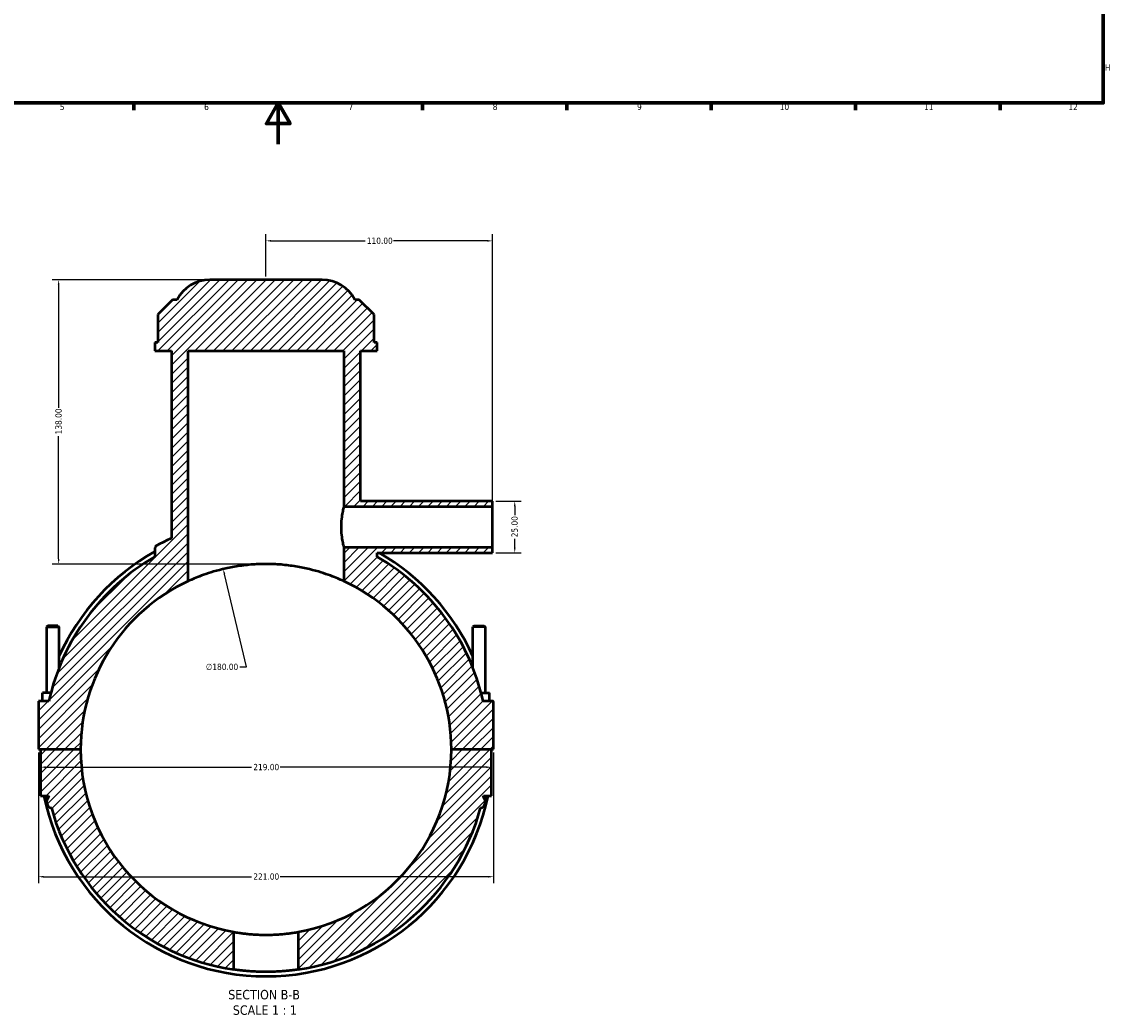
# Model space of a CAD drawing. Header units: millimetres. Extents: x 0 to 898, y -421 to 1001.
# Tile 2 of 6: x 296 to 824, y -421 to 59. Entities that reach past the tile are written whole.
import ezdxf

# ---------------------------------------------------------------- set-up
doc = ezdxf.new("R2010")
doc.units = ezdxf.units.MM
for name, color, linetype, lineweight in [('Border (ANSI)', 7, 'Continuous', 70), ('Dimension (ANSI)', 7, 'Continuous', 25), ('Hatch (ANSI)', 7, 'Continuous', 18), ('Symbol (ANSI)', 7, 'Continuous', 25), ('Visible (ANSI)', 7, 'Continuous', 50)]:
    doc.layers.add(name, color=color, linetype=linetype, lineweight=lineweight)
doc.styles.add('Label Text (ANSI)', font='tahoma.ttf')
doc.styles.add('Note Text (ANSI)', font='tahoma.ttf')
doc.dimstyles.new('Default - mm (ANSI)', dxfattribs={"dimtxt": 3.048, "dimasz": 2.5, "dimexe": 3.175, "dimexo": 1.6002, "dimgap": 0.8, "dimtad": 0, "dimtoh": 1, "dimrnd": 1e-08, "dimzin": 4, "dimdsep": 46, "dimtxsty": 'Note Text (ANSI)', "dimcen": 0.09, "dimdle": 10, "dimclrd": 256, "dimclre": 256, "dimclrt": 256, "dimadec": 1, "dimazin": 1, "dimtfac": 1, "dimtofl": 0, "dimtmove": 0, "dimatfit": 3, "dimfxl": 1, "dimtolj": 1, "dimtzin": 4, "dimlwd": -1, "dimlwe": -1, "dimarcsym": 0})

# ---------------------------------------------------------------- blocks, each defined once
blk = doc.blocks.new('Borders Default Border')
at = {"layer": 'Border (ANSI)'}
for p, q in [((350.42, 20), (350.42, 16.55)), ((490.58, 20), (490.58, 16.55)), ((560.67, 20), (560.67, 16.55)), ((630.75, 20), (630.75, 16.55)), ((700.83, 20), (700.83, 16.55)), ((770.92, 20), (770.92, 16.55))]:
    blk.add_line(p, q, dxfattribs=at)
at = {"layer": 'Border (ANSI)', "flags": 128}
for points in [[(20, 20), (20, 574), (821, 574), (821, 20), (20, 20)], [(420.5, 0), (420.5, 20), (414.73, 10), (426.27, 10), (420.5, 20)]]:
    blk.add_lwpolyline(points, dxfattribs=at)
at = {"layer": 'Border (ANSI)', "color": 230, "true_color": 0xff0080, "attachment_point": 7, "style": 'Note Text (ANSI)'}
for s, insert, char_height in [('H', (821.81, 35.6), 3.05), ('5', (314.48, 16.49), 3.05), ('6', (384.49, 16.49), 3.05), ('7', (454.6, 16.55), 3.05), ('8', (524.63, 16.48), 3.05), ('9', (594.7, 16.49), 3.05), ('10', (663.96, 16.49), 3.048), ('11', (734.04, 16.55), 3.048), ('12', (804.13, 16.55), 3.048)]:
    blk.add_mtext(s, dxfattribs=dict(at, insert=insert, char_height=char_height))
blk = doc.blocks.new('*D7')
at = {"layer": 'Defpoints', "color": 0, "transparency": 16777216}
for p in [(393.79, -206.3), (435.28, -381.46)]:
    blk.add_point(p, dxfattribs=at)
at = {"layer": 'Dimension (ANSI)', "transparency": 16777216}
for p, q in [((405.05, -253.86), (394.36, -208.74)), ((401.83, -253.86), (405.05, -253.86))]:
    blk.add_line(p, q, dxfattribs=at)
blk.add_solid([(394.77, -208.64), (393.96, -208.83), (393.79, -206.3)], dxfattribs=at)
at = {"layer": 'Dimension (ANSI)', "color": 230, "true_color": 0xff0080, "transparency": 16777216, "insert": (385.35, -252.22), "char_height": 3.048, "attachment_point": 1, "style": 'Note Text (ANSI)'}
blk.add_mtext('\\A1;∅180.00', dxfattribs=at)
blk = doc.blocks.new('*D9')
at = {"layer": 'Defpoints', "color": 0, "transparency": 16777216}
for p in [(387.28, -65.88), (313.87, -203.88), (414.53, -203.88)]:
    blk.add_point(p, dxfattribs=at)
at = {"layer": 'Dimension (ANSI)', "transparency": 16777216}
for p, q in [((385.68, -65.88), (310.69, -65.88)), ((313.87, -68.38), (313.87, -128.04)), ((313.87, -201.38), (313.87, -141.72)), ((412.93, -203.88), (310.69, -203.88))]:
    blk.add_line(p, q, dxfattribs=at)
for points in [[(313.45, -68.38), (314.28, -68.38), (313.87, -65.88)], [(313.45, -201.38), (314.28, -201.38), (313.87, -203.88)]]:
    blk.add_solid(points, dxfattribs=at)
at = {"layer": 'Dimension (ANSI)', "color": 230, "true_color": 0xff0080, "transparency": 16777216, "insert": (312.27, -140.92), "char_height": 3.048, "attachment_point": 1, "rotation": 90, "style": 'Note Text (ANSI)'}
blk.add_mtext('\\A1;138.00', dxfattribs=at)
blk = doc.blocks.new('*D10')
at = {"layer": 'Defpoints', "color": 0, "transparency": 16777216}
for p in [(524.53, -173.38), (524.53, -198.38), (535.31, -198.38)]:
    blk.add_point(p, dxfattribs=at)
at = {"layer": 'Dimension (ANSI)', "transparency": 16777216}
for p, q in [((526.13, -173.38), (538.49, -173.38)), ((535.31, -175.88), (535.31, -180.07)), ((535.31, -195.88), (535.31, -191.7)), ((526.13, -198.38), (538.49, -198.38))]:
    blk.add_line(p, q, dxfattribs=at)
for points in [[(534.89, -175.88), (535.73, -175.88), (535.31, -173.38)], [(534.89, -195.88), (535.73, -195.88), (535.31, -198.38)]]:
    blk.add_solid(points, dxfattribs=at)
at = {"layer": 'Dimension (ANSI)', "color": 230, "true_color": 0xff0080, "transparency": 16777216, "insert": (533.72, -190.9), "char_height": 3.048, "attachment_point": 1, "rotation": 90, "style": 'Note Text (ANSI)'}
blk.add_mtext('\\A1;25.00', dxfattribs=at)
blk = doc.blocks.new('*D11')
at = {"layer": 'Defpoints', "color": 0, "transparency": 16777216}
for p in [(524.53, -46.97), (414.53, -65.88), (524.53, -175.88)]:
    blk.add_point(p, dxfattribs=at)
at = {"layer": 'Dimension (ANSI)', "transparency": 16777216}
for p, q in [((414.53, -64.28), (414.53, -43.8)), ((417.03, -46.97), (462.69, -46.97)), ((522.03, -46.97), (476.37, -46.97)), ((524.53, -174.28), (524.53, -43.8))]:
    blk.add_line(p, q, dxfattribs=at)
for points in [[(417.03, -46.56), (417.03, -47.39), (414.53, -46.97)], [(522.03, -46.56), (522.03, -47.39), (524.53, -46.97)]]:
    blk.add_solid(points, dxfattribs=at)
at = {"layer": 'Dimension (ANSI)', "color": 230, "true_color": 0xff0080, "transparency": 16777216, "insert": (463.49, -45.39), "char_height": 3.048, "attachment_point": 1, "style": 'Note Text (ANSI)'}
blk.add_mtext('\\A1;110.00', dxfattribs=at)
blk = doc.blocks.new('*D12')
at = {"layer": 'Defpoints', "color": 0, "transparency": 16777216}
for p in [(304.03, -293.83), (525.03, -293.83), (525.03, -355.68)]:
    blk.add_point(p, dxfattribs=at)
at = {"layer": 'Dimension (ANSI)', "transparency": 16777216}
for p, q in [((304.03, -295.43), (304.03, -358.85)), ((525.03, -295.43), (525.03, -358.85)), ((306.53, -355.68), (407.57, -355.68)), ((522.53, -355.68), (421.49, -355.68))]:
    blk.add_line(p, q, dxfattribs=at)
for points in [[(306.53, -355.26), (306.53, -356.1), (304.03, -355.68)], [(522.53, -355.26), (522.53, -356.1), (525.03, -355.68)]]:
    blk.add_solid(points, dxfattribs=at)
at = {"layer": 'Dimension (ANSI)', "color": 230, "true_color": 0xff0080, "transparency": 16777216, "insert": (408.37, -354.09), "char_height": 3.048, "attachment_point": 1, "style": 'Note Text (ANSI)'}
blk.add_mtext('\\A1;221.00', dxfattribs=at)
blk = doc.blocks.new('*D13')
at = {"layer": 'Defpoints', "color": 0, "transparency": 16777216}
for p in [(305.03, -302.5), (524.03, -302.5), (524.03, -302.5)]:
    blk.add_point(p, dxfattribs=at)
at = {"layer": 'Dimension (ANSI)', "transparency": 16777216}
for p, q in [((307.53, -302.5), (407.57, -302.5)), ((521.53, -302.5), (421.49, -302.5))]:
    blk.add_line(p, q, dxfattribs=at)
for points in [[(307.53, -302.08), (307.53, -302.91), (305.03, -302.5)], [(521.53, -302.08), (521.53, -302.91), (524.03, -302.5)]]:
    blk.add_solid(points, dxfattribs=at)
at = {"layer": 'Dimension (ANSI)', "color": 230, "true_color": 0xff0080, "transparency": 16777216, "insert": (408.37, -300.91), "char_height": 3.048, "attachment_point": 1, "style": 'Note Text (ANSI)'}
blk.add_mtext('\\A1;219.00', dxfattribs=at)

msp = doc.modelspace()

# ---------------------------------------------------------------- hatches: boundary and pattern name
at = {"layer": 'Hatch (ANSI)'}
h = msp.add_hatch(dxfattribs=at)
h.set_pattern_fill('ANSI31', color=256, scale=25.4, style=0)
h.set_pattern_definition([(45, (0, 0), (-2.245064, 2.245064), [])])
edge = h.paths.add_edge_path()
edge.add_ellipse((414.531, -293.881), major_axis=(-54, 93.531), ratio=1, start_angle=0, end_angle=47.43233)
edge.add_line((309.119, -270.381), (304.031, -270.381))
edge.add_line((304.031, -270.381), (304.031, -293.831))
edge.add_line((304.031, -293.831), (324.531, -293.831))
edge.add_ellipse((414.531, -293.881), major_axis=(-90, 0.05), ratio=1, start_angle=294.86642, end_angle=360, ccw=False)
edge.add_line((376.731, -212.204), (376.731, -100.381))
edge.add_line((376.731, -100.381), (452.331, -100.381))
edge.add_line((452.331, -100.381), (452.331, -175.881))
edge.add_line((452.331, -175.881), (524.531, -175.881))
edge.add_line((524.531, -175.881), (524.531, -173.381))
edge.add_line((524.531, -173.381), (460.431, -173.381))
edge.add_line((460.431, -173.381), (460.431, -100.381))
edge.add_line((460.431, -100.381), (468.531, -100.381))
edge.add_line((468.531, -100.381), (468.531, -96.241))
edge.add_line((468.531, -96.241), (467.048, -96.241))
edge.add_line((467.048, -96.241), (467.048, -82.741))
edge.add_line((467.048, -82.741), (459.848, -75.541))
edge.add_line((459.848, -75.541), (457.731, -75.541))
edge.add_ellipse((441.78, -83.881), major_axis=(15.951, 8.34), ratio=1, start_angle=0, end_angle=62.39759)
edge.add_line((441.78, -65.881), (387.283, -65.881))
edge.add_ellipse((387.283, -83.881), major_axis=(0, 18), ratio=1, start_angle=0, end_angle=62.39759)
edge.add_line((371.331, -75.541), (369.214, -75.541))
edge.add_line((369.214, -75.541), (362.014, -82.741))
edge.add_line((362.014, -82.741), (362.014, -96.241))
edge.add_line((362.014, -96.241), (360.531, -96.241))
edge.add_line((360.531, -96.241), (360.531, -100.381))
edge.add_line((360.531, -100.381), (368.631, -100.381))
edge.add_line((368.631, -100.381), (368.631, -191.368))
edge.add_ellipse((414.531, -293.881), major_axis=(-45.9, 102.513), ratio=1, start_angle=0, end_angle=4.06422)
edge.add_spline(control_points=[(361.481, -194.879), (361.298, -194.977), (361.134, -195.106), (360.856, -195.414), (360.745, -195.59), (360.577, -195.999), (360.531, -196.231), (360.531, -196.466)], knot_values=[-0.1947262, -0.1947262, -0.1947262, -0.1947262, -0.1325211, -0.1325211, -0.070316, -0.070316, 0, 0, 0, 0], degree=3, periodic=0)
edge.add_line((360.531, -196.466), (360.531, -200.351))
edge = h.paths.add_edge_path()
edge.add_ellipse((524.531, -270.881), major_axis=(0.5, 0), ratio=1, start_angle=0, end_angle=90)
edge.add_line((524.531, -270.381), (519.944, -270.381))
edge.add_ellipse((414.531, -293.881), major_axis=(105.412, 23.5), ratio=1, start_angle=0, end_angle=47.43233)
edge.add_line((468.531, -200.351), (468.531, -198.381))
edge.add_line((468.531, -198.381), (524.531, -198.381))
edge.add_line((524.531, -198.381), (524.531, -195.881))
edge.add_line((524.531, -195.881), (452.331, -195.881))
edge.add_line((452.331, -195.881), (452.331, -212.204))
edge.add_ellipse((414.531, -293.881), major_axis=(37.8, 81.677), ratio=1, start_angle=294.86642, end_angle=360, ccw=False)
edge.add_line((504.531, -293.831), (525.031, -293.831))
edge.add_line((525.031, -293.831), (525.031, -270.881))
edge = h.paths.add_edge_path()
edge.add_line((324.531, -293.931), (305.031, -293.931))
edge.add_line((305.031, -293.931), (305.031, -316.381))
edge.add_line((305.031, -316.381), (308.901, -316.381))
edge.add_ellipse((414.531, -293.881), major_axis=(-105.63, -22.5), ratio=1, start_angle=0, end_angle=0.4005)
edge.add_ellipse((311.031, -319.381), major_axis=(-1.97, 2.262), ratio=1, start_angle=0, end_angle=125.56902)
edge.add_ellipse((414.531, -293.881), major_axis=(-104.194, -28.419), ratio=1, start_angle=0, end_angle=66.3958)
edge.add_line((398.851, -400.737), (398.851, -382.505))
edge.add_ellipse((414.531, -293.881), major_axis=(-15.68, -88.624), ratio=1, start_angle=280.06523, end_angle=360, ccw=False)
edge = h.paths.add_edge_path()
edge.add_line((524.031, -293.931), (504.531, -293.931))
edge.add_ellipse((414.531, -293.881), major_axis=(90, -0.05), ratio=1, start_angle=280.06523, end_angle=360, ccw=False)
edge.add_line((430.211, -382.505), (430.211, -400.737))
edge.add_ellipse((414.531, -293.881), major_axis=(15.68, -106.856), ratio=1, start_angle=0, end_angle=66.3958)
edge.add_ellipse((518.031, -319.381), major_axis=(0.694, -2.919), ratio=1, start_angle=0, end_angle=125.56902)
edge.add_ellipse((414.531, -293.881), major_axis=(105.47, -23.238), ratio=1, start_angle=0, end_angle=0.4005)
edge.add_line((520.161, -316.381), (524.031, -316.381))
edge.add_line((524.031, -316.381), (524.031, -293.931))

# ---------------------------------------------------------------- linework, layer by layer
at = {"layer": 'Visible (ANSI)'}
for p, q in [((441.78, -65.881), (387.283, -65.881)), ((369.214, -75.541), (362.014, -82.741)), ((371.331, -75.541), (369.214, -75.541)), ((459.848, -75.541), (457.731, -75.541)), ((467.048, -82.741), (459.848, -75.541)), ((362.014, -82.741), (362.014, -96.241)), ((467.048, -96.241), (467.048, -82.741)), ((362.014, -96.241), (360.531, -96.241)), ((360.531, -96.241), (360.531, -100.381)), ((360.531, -100.381), (368.631, -100.381)), ((368.631, -100.381), (368.631, -191.368)), ((376.731, -212.204), (376.731, -100.381)), ((376.731, -100.381), (452.331, -100.381)), ((452.331, -100.381), (452.331, -175.881)), ((460.431, -173.381), (460.431, -100.381)), ((460.431, -100.381), (468.531, -100.381)), ((468.531, -96.241), (467.048, -96.241)), ((468.531, -100.381), (468.531, -96.241)), ((524.531, -173.381), (460.431, -173.381)), ((524.531, -175.881), (524.531, -173.381)), ((452.331, -175.881), (524.531, -175.881)), ((524.531, -195.881), (524.531, -175.881)), ((360.531, -196.466), (360.531, -200.351)), ((524.531, -195.881), (452.331, -195.881)), ((452.331, -195.881), (452.331, -212.204)), ((468.531, -200.351), (468.531, -198.381)), ((468.531, -198.381), (524.531, -198.381)), ((524.531, -198.381), (524.531, -195.881)), ((308.631, -233.831), (308.031, -234.431)), ((308.031, -234.431), (314.031, -234.431)), ((308.031, -234.431), (308.031, -266.381)), ((313.431, -233.831), (308.631, -233.831)), ((313.431, -233.831), (314.031, -234.431)), ((314.031, -234.431), (314.031, -254.337)), ((515.631, -233.831), (515.031, -234.431)), ((521.031, -234.431), (515.031, -234.431)), ((515.031, -254.337), (515.031, -234.431)), ((515.631, -233.831), (520.431, -233.831)), ((520.431, -233.831), (521.031, -234.431)), ((521.031, -266.381), (521.031, -234.431)), ((310.091, -266.381), (306.031, -266.381)), ((306.031, -270.381), (306.031, -266.381)), ((518.971, -266.381), (523.031, -266.381)), ((523.031, -270.381), (523.031, -266.381)), ((309.119, -270.381), (304.031, -270.381)), ((304.031, -270.381), (304.031, -293.831)), ((524.531, -270.381), (519.944, -270.381)), ((525.031, -293.831), (525.031, -270.881)), ((304.031, -293.831), (324.531, -293.831)), ((324.531, -293.931), (305.031, -293.931)), ((305.031, -293.931), (305.031, -316.381)), ((308.031, -293.831), (308.031, -293.931)), ((314.031, -293.831), (314.031, -293.931)), ((504.531, -293.831), (525.031, -293.831)), ((524.031, -293.931), (504.531, -293.931)), ((515.031, -293.931), (515.031, -293.831)), ((521.031, -293.931), (521.031, -293.831)), ((524.031, -316.381), (524.031, -293.931)), ((305.031, -316.381), (308.901, -316.381)), ((308.031, -316.381), (308.031, -319.381)), ((520.161, -316.381), (524.031, -316.381)), ((521.031, -319.381), (521.031, -316.381)), ((398.851, -400.737), (398.851, -382.505)), ((430.211, -382.505), (430.211, -400.737))]:
    msp.add_line(p, q, dxfattribs=at)
for centre, radius, start, end in [((387.283, -83.881), 18, 90, 152.39759), ((441.78, -83.881), 18, 27.60241, 90), ((414.531, -293.881), 112.32, 114.1203, 118.18452), ((414.531, -293.881), 108, 120, 167.43233), ((414.531, -293.881), 110.16, 119.35347, 155.82647), ((414.531, -293.881), 108, 12.56767, 60), ((414.531, -293.881), 110.16, 24.17353, 60.10277), ((414.531, -293.881), 90, 114.83459, 179.96817), ((414.531, -293.881), 90, 0.03183, 65.16541), ((414.531, -293.881), 110.16, 165.18928, 165.54397), ((414.531, -293.881), 110.16, 14.45603, 14.81072), ((524.531, -270.881), 0.5, 0, 90), ((414.531, -293.881), 90, 180.03183, 259.9666), ((414.531, -293.881), 90, 280.0334, 359.96817), ((414.531, -293.881), 110.16, 191.7855, 348.2145), ((414.531, -293.881), 108, 192.0247, 192.4252), ((414.531, -293.881), 108, 347.5748, 347.9753), ((311.031, -319.381), 3, 131.05619, 256.6252), ((414.531, -293.881), 108, 195.25619, 261.652), ((414.531, -293.881), 108, 278.348, 344.74381), ((518.031, -319.381), 3, 283.3748, 48.94381)]:
    msp.add_arc(centre, radius, start, end, dxfattribs=at)
for points, knots in [([(452.331, -175.881), (452.331, -175.881), (452.262, -176.135), (452.011, -177.157), (451.832, -177.926), (451.496, -179.695), (451.314, -180.815), (451.057, -183.277), (450.984, -184.619), (450.984, -185.881)], [4.5436445, 4.5436445, 4.5436445, 4.5436445, 4.9222481, 4.9222481, 5.3008517, 5.3008517, 5.6795221, 5.6795221, 6.0581926, 6.0581926, 6.0581926, 6.0581926]), ([(450.984, -185.881), (450.984, -187.144), (451.057, -188.486), (451.314, -190.948), (451.496, -192.068), (451.832, -193.837), (452.011, -194.606), (452.262, -195.628), (452.331, -195.881), (452.331, -195.881)], [0, 0, 0, 0, 0.3786705, 0.3786705, 0.757341, 0.757341, 1.1359446, 1.1359446, 1.5145482, 1.5145482, 1.5145482, 1.5145482]), ([(361.481, -194.879), (361.298, -194.977), (361.134, -195.106), (360.856, -195.414), (360.745, -195.59), (360.577, -195.999), (360.531, -196.231), (360.531, -196.466)], [-0.1947262, -0.1947262, -0.1947262, -0.1947262, -0.1325211, -0.1325211, -0.07031601, -0.07031601, 0, 0, 0, 0]), ([(452.331, -212.204), (452.331, -212.204), (452.098, -212.095), (451.126, -211.655), (450.388, -211.326), (448.451, -210.511), (447.25, -210.026), (444.486, -209), (442.922, -208.459), (439.599, -207.426), (437.722, -206.895), (433.624, -205.905), (431.403, -205.446), (426.754, -204.684), (424.322, -204.382), (419.413, -203.98), (416.936, -203.881), (412.127, -203.881), (409.65, -203.98), (404.74, -204.382), (402.308, -204.684), (397.659, -205.446), (395.439, -205.905), (391.341, -206.895), (389.463, -207.426), (386.14, -208.459), (384.577, -209), (381.812, -210.026), (380.611, -210.511), (378.674, -211.326), (377.937, -211.655), (376.965, -212.095), (376.731, -212.204), (376.731, -212.204)], [11.5484107, 11.5484107, 11.5484107, 11.5484107, 12.2706382, 12.2706382, 12.9928657, 12.9928657, 13.7150932, 13.7150932, 14.4373207, 14.4373207, 15.1586446, 15.1586446, 15.8799684, 15.8799684, 16.6012922, 16.6012922, 17.322616, 17.322616, 18.0439399, 18.0439399, 18.7652637, 18.7652637, 19.4865875, 19.4865875, 20.2079113, 20.2079113, 20.9301388, 20.9301388, 21.6523663, 21.6523663, 22.3745939, 22.3745939, 23.0968214, 23.0968214, 23.0968214, 23.0968214]), ([(398.851, -382.505), (398.851, -382.505), (398.946, -382.522), (399.344, -382.591), (399.647, -382.643), (400.447, -382.774), (400.946, -382.852), (402.096, -383.02), (402.749, -383.11), (404.139, -383.282), (404.924, -383.371), (406.634, -383.538), (407.56, -383.616), (409.491, -383.745), (410.498, -383.797), (412.525, -383.865), (413.545, -383.881), (415.518, -383.881), (416.537, -383.865), (418.564, -383.797), (419.572, -383.745), (421.503, -383.616), (422.428, -383.538), (424.138, -383.371), (424.924, -383.282), (426.314, -383.11), (426.966, -383.02), (428.117, -382.852), (428.615, -382.774), (429.416, -382.643), (429.719, -382.591), (430.117, -382.522), (430.211, -382.505), (430.211, -382.505)], [4.7355596, 4.7355596, 4.7355596, 4.7355596, 5.0315368, 5.0315368, 5.327514, 5.327514, 5.6234912, 5.6234912, 5.9194684, 5.9194684, 6.2154361, 6.2154361, 6.5114039, 6.5114039, 6.8073716, 6.8073716, 7.1033393, 7.1033393, 7.3993071, 7.3993071, 7.6952748, 7.6952748, 7.9912426, 7.9912426, 8.2872103, 8.2872103, 8.5831875, 8.5831875, 8.8791647, 8.8791647, 9.1751419, 9.1751419, 9.4711191, 9.4711191, 9.4711191, 9.4711191]), ([(430.211, -400.737), (430.211, -400.737), (430.117, -400.751), (429.719, -400.808), (429.416, -400.851), (428.616, -400.96), (428.118, -401.025), (426.967, -401.165), (426.314, -401.239), (424.923, -401.383), (424.138, -401.457), (422.427, -401.596), (421.501, -401.661), (419.57, -401.768), (418.563, -401.811), (416.536, -401.868), (415.517, -401.881), (413.545, -401.881), (412.526, -401.868), (410.5, -401.811), (409.492, -401.768), (407.561, -401.661), (406.636, -401.596), (404.925, -401.457), (404.139, -401.383), (402.748, -401.239), (402.096, -401.165), (400.945, -401.025), (400.447, -400.96), (399.646, -400.851), (399.343, -400.808), (398.946, -400.751), (398.851, -400.737), (398.851, -400.737)], [0, 0, 0, 0, 0.295774, 0.295774, 0.5915481, 0.5915481, 0.8873221, 0.8873221, 1.1830962, 1.1830962, 1.4788657, 1.4788657, 1.7746352, 1.7746352, 2.0704047, 2.0704047, 2.3661742, 2.3661742, 2.6619438, 2.6619438, 2.9577133, 2.9577133, 3.2534828, 3.2534828, 3.5492523, 3.5492523, 3.8450264, 3.8450264, 4.1408004, 4.1408004, 4.4365744, 4.4365744, 4.7323485, 4.7323485, 4.7323485, 4.7323485])]:
    msp.add_open_spline(points, degree=3, knots=knots, dxfattribs=at)

# ---------------------------------------------------------------- block references
msp.add_blockref('Borders Default Border', (0, 0))

# ---------------------------------------------------------------- texts
at = {"layer": 'Symbol (ANSI)', "char_height": 4.572, "attachment_point": 7, "style": 'Label Text (ANSI)'}
for s, insert in [('SECTION B-B', (396.203, -415.306)), ('SCALE 1 : 1', (398.426, -422.819))]:
    msp.add_mtext(s, dxfattribs=dict(at, insert=insert))

# ---------------------------------------------------------------- dimensions: what is measured, and where the dimension line sits
at = {"layer": 'Dimension (ANSI)'}
for base, p1, p2, angle, override, picture, middle in [((524.531, -46.972), (414.531, -65.881), (524.531, -175.881), 180, {"dimtoh": 0, "dimdec": 2, "dimtp": 0, "dimtm": 0, "dimtdec": 2, "dimatfit": 1}, '*D11', (469.531, -46.972)), ((313.866, -203.882), (387.283, -65.881), (414.531, -203.882), 90, {"dimtoh": 0, "dimdec": 2, "dimtp": 0, "dimtm": 0, "dimtdec": 2, "dimatfit": 1}, '*D9', (313.866, -134.882)), ((535.311, -198.381), (524.531, -173.381), (524.531, -198.381), 90, {"dimtoh": 0, "dimdec": 2, "dimtp": 0, "dimtm": 0, "dimtdec": 2, "dimatfit": 1}, '*D10', (535.311, -185.881)), ((525.031, -355.679), (304.031, -293.831), (525.031, -293.831), 180, {"dimtoh": 0, "dimdec": 2, "dimtp": 0, "dimtm": 0, "dimtdec": 2, "dimatfit": 1}, '*D12', (414.531, -355.679)), ((524.031, -302.496), (305.031, -302.496), (524.031, -302.496), 180, {"dimtoh": 0, "dimdec": 2, "dimse1": 1, "dimse2": 1, "dimtp": 0, "dimtm": 0, "dimtdec": 2, "dimatfit": 1}, '*D13', (414.531, -302.496))]:
    dim = msp.add_linear_dim(base=base, p1=p1, p2=p2, angle=angle, dimstyle='Default - mm (ANSI)', override=override, dxfattribs=at)
    dim.commit()
    dim.dimension.update_dxf_attribs({"geometry": picture, "text_midpoint": middle, "dimtype": 160})
dim = msp.add_diameter_dim_2p(p1=(435.276, -381.463), p2=(393.787, -206.305), dimstyle='Default - mm (ANSI)', override={"dimtih": 1, "dimdec": 2, "dimlfac": 0.999973, "dimtp": 0, "dimtm": 0, "dimtdec": 2}, dxfattribs=at)
dim.commit()
dim.dimension.update_dxf_attribs({"geometry": '*D7', "text_midpoint": (393.19, -253.861), "dimtype": 163})

doc.saveas('drawing.dxf')
